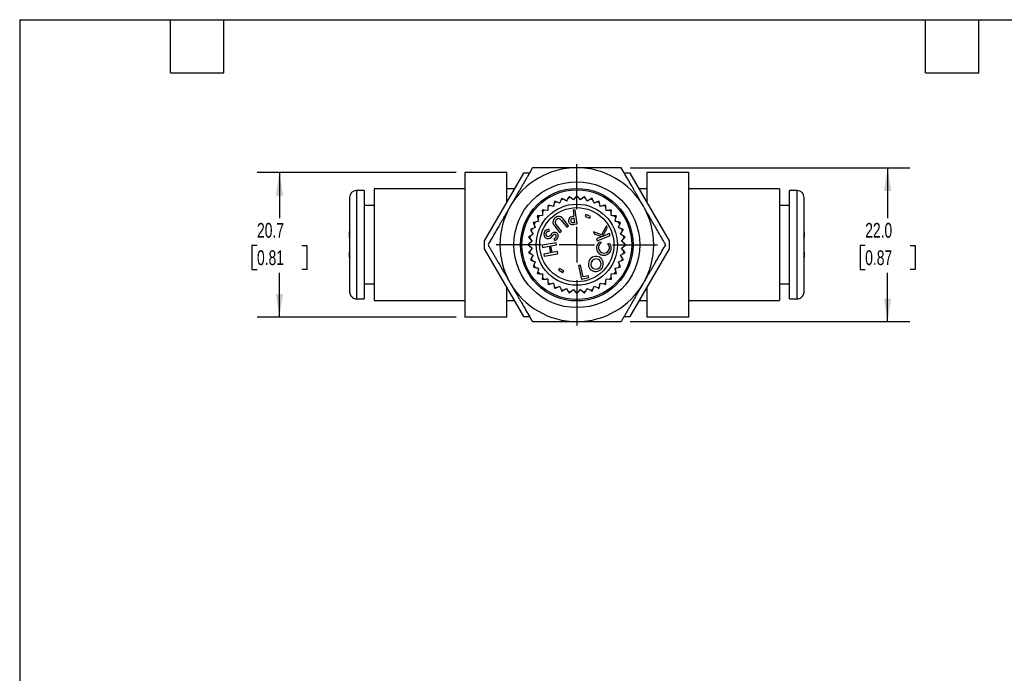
# Model space of a CAD drawing. Header units: millimetres. Extents: x 6 to 273, y 6 to 210.
# Tile 6 of 15: x 6 to 147, y 116 to 210. Entities that reach past the tile are written whole.
import ezdxf

# ---------------------------------------------------------------- set-up
doc = ezdxf.new("R2010")
doc.units = ezdxf.units.MM
doc.linetypes.add('SLD-Center', pattern=[19.05, 15.24, -1.27, 1.27, -1.27])
doc.linetypes.add('SLD-Solid', pattern=[0])
doc.layers.add('CENTER', color=40, linetype='SLD-Center')
doc.layers.add('DIMENSIONS', color=140, linetype='SLD-Solid', lineweight=25)
doc.layers.add('TEXT', color=140, linetype='SLD-Solid', lineweight=25)
doc.styles.add('SLDTEXTSTYLE0', font='TXT', dxfattribs={"width": 0.7})
doc.dimstyles.new('SLDDIMSTYLE0', dxfattribs={"dimtxt": 2.158008, "dimasz": 3.302, "dimexe": 0, "dimexo": 0.0625, "dimgap": 0.539502, "dimtad": 0, "dimtih": 1, "dimtoh": 1, "dimdec": 1, "dimrnd": 1e-09, "dimzin": 12, "dimdsep": 46, "dimtxsty": 'SLDTEXTSTYLE0', "dimsah": 1, "dimcen": 0.09, "dimadec": 0, "dimazin": 3, "dimtfac": 1, "dimtdec": 1, "dimtofl": 0, "dimtmove": 0, "dimatfit": 3, "dimfxl": 0, "dimfrac": 2, "dimtolj": 1, "dimtzin": 12, "dimarcsym": 0})
doc.dimstyles.new('SLDDIMSTYLE1', dxfattribs={"dimtxt": 2.158008, "dimasz": 3.302, "dimexe": 0, "dimexo": 0.0625, "dimgap": 0.539502, "dimtad": 0, "dimtih": 1, "dimtoh": 1, "dimdec": 1, "dimrnd": 1e-09, "dimzin": 4, "dimdsep": 46, "dimtxsty": 'SLDTEXTSTYLE0', "dimsah": 1, "dimcen": 0.09, "dimadec": 0, "dimazin": 1, "dimtfac": 1, "dimtdec": 1, "dimtofl": 0, "dimtmove": 0, "dimatfit": 3, "dimfxl": 0, "dimfrac": 2, "dimtolj": 1, "dimtzin": 12, "dimarcsym": 0})

# ---------------------------------------------------------------- blocks, each defined once
blk = doc.blocks.new('_D_7')
at = {"layer": 'DIMENSIONS'}
for p, q in [((68.76, 187.71), (40.33, 187.71)), ((43.5, 187.71), (43.5, 181.18)), ((40.29, 177.26), (39.57, 177.26)), ((39.57, 177.26), (39.57, 173.83)), ((46.71, 177.26), (47.43, 177.26)), ((47.43, 177.26), (47.43, 173.83)), ((39.57, 173.83), (40.29, 173.83)), ((43.5, 167.01), (43.5, 173.35)), ((47.43, 173.83), (46.71, 173.83)), ((68.76, 167.01), (40.33, 167.01))]:
    blk.add_line(p, q, dxfattribs=at)
for points in [[(43.5, 187.71), (42.99, 184.4), (44.01, 184.4)], [(43.5, 167.01), (44.01, 170.31), (42.99, 170.31)]]:
    blk.add_solid(points, dxfattribs=at)
at = {"layer": 'DIMENSIONS', "char_height": 2.117, "attachment_point": 1, "style": 'SLDTEXTSTYLE0'}
for s, insert in [('20.7', (40.29, 180.48)), ('0.81', (40.29, 176.56))]:
    blk.add_mtext(s, dxfattribs=dict(at, insert=insert))
blk = doc.blocks.new('_D_8')
at = {"layer": 'DIMENSIONS'}
for p, q in [((93.65, 188.36), (133.65, 188.36)), ((130.47, 188.36), (130.47, 181.18)), ((127.27, 177.26), (126.54, 177.26)), ((126.54, 177.26), (126.54, 173.83)), ((133.68, 177.26), (134.4, 177.26)), ((134.4, 177.26), (134.4, 173.83)), ((126.54, 173.83), (127.27, 173.83)), ((130.47, 166.36), (130.47, 173.35)), ((134.4, 173.83), (133.68, 173.83)), ((93.65, 166.36), (133.65, 166.36))]:
    blk.add_line(p, q, dxfattribs=at)
for points in [[(130.47, 188.36), (129.96, 185.05), (130.98, 185.05)], [(130.47, 166.36), (130.98, 169.66), (129.96, 169.66)]]:
    blk.add_solid(points, dxfattribs=at)
at = {"layer": 'DIMENSIONS', "char_height": 2.117, "attachment_point": 1, "style": 'SLDTEXTSTYLE0'}
for s, insert in [('22.0', (127.27, 180.48)), ('0.87', (127.27, 176.56))]:
    blk.add_mtext(s, dxfattribs=dict(at, insert=insert))
blk = doc.blocks.new('SW_CENTERMARKSYMBOL_3')
at = {"layer": 'CENTER', "color": 0}
for p, q in [((0, 5.08), (0, 11.54)), ((0, 0), (0, 2.54)), ((-5.08, 0), (-11.54, 0)), ((0, 0), (-2.54, 0)), ((0, 0), (0, -2.54)), ((0, 0), (2.54, 0)), ((5.08, 0), (11.54, 0)), ((0, -5.08), (0, -11.54))]:
    blk.add_line(p, q, dxfattribs=at)

msp = doc.modelspace()

# ---------------------------------------------------------------- linework, layer by layer
for p, q in [((70.03, 187.71), (70.03, 167.01)), ((76.03, 187.71), (70.03, 187.71)), ((78.38, 187.61), (72.8, 177.93)), ((76.03, 183.54), (76.03, 187.71)), ((79.25, 187.61), (78.38, 187.61)), ((93.68, 187.61), (92.82, 187.61)), ((99.27, 177.93), (93.68, 187.61)), ((96.03, 187.71), (96.03, 183.54)), ((102.03, 187.71), (96.03, 187.71)), ((102.03, 167.01), (102.03, 187.71)), ((55.63, 185.11), (54.53, 185.11)), ((54.53, 185.11), (54.53, 169.61)), ((55.63, 185.11), (55.63, 169.61)), ((70.03, 185.36), (57.03, 185.36)), ((57.03, 185.36), (57.03, 169.36)), ((77.08, 185.36), (76.03, 185.36)), ((96.03, 185.36), (94.98, 185.36)), ((115.03, 185.36), (102.03, 185.36)), ((115.03, 185.36), (115.03, 169.36)), ((117.53, 185.11), (116.43, 185.11)), ((116.43, 169.61), (116.43, 185.11)), ((117.53, 169.61), (117.53, 185.11)), ((53.53, 184.11), (53.53, 179.21)), ((82.79, 183.33), (82.67, 182.84)), ((83.57, 183.3), (83.1, 183.49)), ((83.77, 183.77), (83.57, 183.3)), ((84.53, 183.61), (84.1, 183.87)), ((84.8, 184.04), (84.53, 183.61)), ((85.53, 183.77), (85.14, 184.1)), ((85.86, 184.15), (85.53, 183.77)), ((86.54, 183.77), (86.21, 184.15)), ((86.93, 184.1), (86.54, 183.77)), ((87.53, 183.61), (87.27, 184.04)), ((87.97, 183.87), (87.53, 183.61)), ((88.49, 183.3), (88.3, 183.77)), ((88.97, 183.49), (88.49, 183.3)), ((89.39, 182.84), (89.27, 183.33)), ((118.53, 179.21), (118.53, 184.11)), ((57.03, 182.96), (55.63, 182.96)), ((81.1, 182.04), (81.14, 181.53)), ((81.86, 182.24), (81.35, 182.28)), ((81.9, 182.75), (81.86, 182.24)), ((82.67, 182.84), (82.18, 182.96)), ((85.8, 182.32), (85.5, 182.28)), ((85.5, 182.28), (85.62, 181.42)), ((86.09, 180.35), (85.8, 182.32)), ((87.31, 181.67), (87.21, 181.41)), ((87.98, 181.4), (87.31, 181.67)), ((89.89, 182.96), (89.39, 182.84)), ((90.21, 182.24), (90.17, 182.75)), ((90.72, 182.28), (90.21, 182.24)), ((90.92, 181.53), (90.96, 182.04)), ((116.43, 182.96), (115.03, 182.96)), ((79.9, 180.29), (80.09, 179.82)), ((80.55, 180.71), (80.05, 180.6)), ((80.43, 181.21), (80.55, 180.71)), ((81.14, 181.53), (80.64, 181.49)), ((83.85, 179.28), (83.08, 180.25)), ((83.82, 180.84), (84.59, 179.87)), ((84.85, 180.08), (84.08, 181.04)), ((85.75, 180.56), (85.66, 181.15)), ((85.66, 180.28), (86.09, 180.35)), ((87.21, 181.41), (87.88, 181.14)), ((87.88, 181.14), (87.98, 181.4)), ((91.43, 181.49), (90.92, 181.53)), ((91.52, 180.71), (91.63, 181.21)), ((92.01, 180.6), (91.52, 180.71)), ((91.97, 179.82), (92.17, 180.29)), ((53.53, 178.39), (53.53, 179.21)), ((79.78, 178.86), (79.35, 178.59)), ((79.51, 179.29), (79.78, 178.86)), ((80.09, 179.82), (79.62, 179.62)), ((82.07, 179.24), (82.07, 179.54)), ((82.42, 178.91), (82.24, 178.72)), ((82.82, 180.04), (83.59, 179.08)), ((83.59, 179.08), (83.85, 179.28)), ((84.59, 179.87), (84.85, 180.08)), ((88.41, 179.21), (88.54, 178.89)), ((89.58, 178.78), (88.41, 179.21)), ((88.54, 178.89), (89.64, 178.52)), ((90.25, 180.06), (89.58, 178.78)), ((89.72, 178.55), (90.39, 179.71)), ((90.7, 178.96), (89.72, 178.55)), ((90.39, 179.71), (90.25, 180.06)), ((90.82, 178.67), (90.7, 178.96)), ((92.45, 179.62), (91.97, 179.82)), ((92.29, 178.86), (92.55, 179.29)), ((92.72, 178.59), (92.29, 178.86)), ((118.53, 179.21), (118.53, 178.39)), ((53.53, 178.39), (53.53, 176.32)), ((79.62, 177.86), (79.24, 177.53)), ((79.29, 178.25), (79.62, 177.86)), ((83.05, 177.63), (81.08, 177.29)), ((82.39, 178.46), (82.59, 178.67)), ((82.78, 178.24), (82.81, 177.96)), ((83.1, 177.32), (83.05, 177.63)), ((89.64, 178.52), (88.83, 178.19)), ((88.83, 178.19), (88.95, 177.91)), ((88.95, 177.91), (90.82, 178.67)), ((89.54, 177.67), (89.21, 177.73)), ((89.52, 177.66), (89.54, 177.67)), ((90.82, 177.45), (90.48, 177.51)), ((92.44, 177.86), (92.77, 178.25)), ((92.83, 177.53), (92.44, 177.86)), ((118.53, 176.32), (118.53, 178.39)), ((53.53, 175.51), (53.53, 176.32)), ((72.8, 176.78), (78.38, 167.11)), ((79.24, 177.18), (79.62, 176.85)), ((79.62, 176.85), (79.29, 176.46)), ((79.35, 176.12), (79.78, 175.85)), ((81.08, 177.29), (81.13, 176.98)), ((81.13, 176.98), (82.08, 177.15)), ((82.24, 176.2), (81.29, 176.03)), ((81.29, 176.03), (81.35, 175.72)), ((81.35, 175.72), (83.32, 176.07)), ((82.08, 177.15), (82.24, 176.2)), ((82.33, 177.19), (83.1, 177.32)), ((82.5, 176.24), (82.33, 177.19)), ((83.27, 176.38), (82.5, 176.24)), ((83.32, 176.07), (83.27, 176.38)), ((92.29, 175.85), (92.72, 176.12)), ((92.44, 176.85), (92.83, 177.18)), ((92.77, 176.46), (92.44, 176.85)), ((93.68, 167.11), (99.27, 176.78)), ((118.53, 176.32), (118.53, 175.51)), ((53.53, 175.51), (53.53, 170.65)), ((79.78, 175.85), (79.51, 175.42)), ((79.62, 175.09), (80.09, 174.9)), ((80.09, 174.9), (79.9, 174.42)), ((91.97, 174.9), (92.45, 175.09)), ((92.17, 174.42), (91.97, 174.9)), ((92.55, 175.42), (92.29, 175.85)), ((118.53, 170.65), (118.53, 175.51)), ((80.05, 174.12), (80.55, 174)), ((80.55, 174), (80.43, 173.5)), ((80.64, 173.22), (81.14, 173.18)), ((83.53, 173.98), (83.39, 173.75)), ((83.39, 173.75), (84.01, 173.37)), ((84.15, 173.6), (83.53, 173.98)), ((84.01, 173.37), (84.15, 173.6)), ((86.57, 174.44), (86.27, 174.38)), ((86.27, 174.38), (86.7, 172.43)), ((86.95, 172.75), (86.57, 174.44)), ((90.92, 173.18), (91.43, 173.22)), ((91.52, 174), (92.01, 174.12)), ((91.63, 173.5), (91.52, 174)), ((81.14, 173.18), (81.1, 172.67)), ((81.35, 172.43), (81.86, 172.47)), ((81.86, 172.47), (81.9, 171.96)), ((82.18, 171.75), (82.67, 171.87)), ((82.67, 171.87), (82.79, 171.38)), ((86.7, 172.43), (87.73, 172.66)), ((87.67, 172.91), (86.95, 172.75)), ((87.73, 172.66), (87.67, 172.91)), ((89.27, 171.38), (89.39, 171.87)), ((89.39, 171.87), (89.89, 171.75)), ((90.17, 171.96), (90.21, 172.47)), ((90.21, 172.47), (90.72, 172.43)), ((90.96, 172.67), (90.92, 173.18)), ((55.63, 171.76), (57.03, 171.76)), ((76.03, 167.01), (76.03, 171.18)), ((83.1, 171.22), (83.57, 171.42)), ((83.57, 171.42), (83.77, 170.94)), ((84.1, 170.84), (84.53, 171.1)), ((84.53, 171.1), (84.8, 170.67)), ((85.14, 170.61), (85.53, 170.95)), ((85.53, 170.95), (85.86, 170.56)), ((86.21, 170.56), (86.54, 170.95)), ((86.54, 170.95), (86.93, 170.61)), ((87.27, 170.67), (87.53, 171.1)), ((87.53, 171.1), (87.97, 170.84)), ((88.3, 170.94), (88.49, 171.42)), ((88.49, 171.42), (88.97, 171.22)), ((96.03, 171.18), (96.03, 167.01)), ((115.03, 171.76), (116.43, 171.76)), ((53.93, 169.81), (53.93, 169.84)), ((54.53, 169.61), (55.63, 169.61)), ((57.03, 169.36), (70.03, 169.36)), ((76.03, 169.36), (77.08, 169.36)), ((94.98, 169.36), (96.03, 169.36)), ((102.03, 169.36), (115.03, 169.36)), ((116.43, 169.61), (117.53, 169.61)), ((118.13, 169.84), (118.13, 169.81)), ((76.03, 167.01), (70.03, 167.01)), ((78.38, 167.11), (79.25, 167.11)), ((92.82, 167.11), (93.68, 167.11)), ((102.03, 167.01), (96.03, 167.01))]:
    msp.add_line(p, q)
for radius in [9, 8.05, 7.85, 5.8, 5.31]:
    msp.add_circle((86.03, 177.36), radius)
for centre, radius, start, end in [((86.03, 177.36), 11, 90, 150), ((86.03, 177.36), 11, 30, 90), ((54.53, 184.11), 1, 90, 180), ((117.53, 184.11), 1, 0, 90), ((86.03, 177.36), 6.8, 115.5448, 118.4552), ((86.03, 177.36), 6.8, 106.5448, 109.4552), ((86.03, 177.36), 6.8, 97.5448, 100.4552), ((86.03, 177.36), 6.8, 88.5448, 91.4552), ((86.03, 177.36), 6.8, 79.5448, 82.4552), ((86.03, 177.36), 6.8, 70.5448, 73.4552), ((86.03, 177.36), 6.8, 61.5448, 64.4552), ((86.03, 177.36), 11, 150, 210), ((86.03, 177.36), 6.8, 133.5448, 136.4552), ((86.03, 177.36), 6.8, 124.5448, 127.4552), ((86.03, 177.36), 6.8, 52.5448, 55.4552), ((86.03, 177.36), 6.8, 43.5448, 46.4552), ((86.03, 177.36), 11, 330, 30), ((86.03, 177.36), 6.8, 151.5448, 154.4552), ((86.03, 177.36), 6.8, 142.5448, 145.4552), ((83.33, 180.57), 0.726, 143.0352, 226.1363), ((83.66, 180.29), 1.16, 106.8205, 141.9259), ((83.41, 180.6), 0.484, 159.9784, 227.0548), ((83.52, 180.46), 0.641, 98.5868, 151.1989), ((83.44, 180.65), 0.754, 31.2843, 98.5908), ((83.44, 181), 0.1, 80.5028, 99.4972), ((83.35, 180.54), 0.563, 32.1786, 79.094), ((85.44, 180.81), 0.588, 137.59, 239.0795), ((85.6, 180.44), 0.973, 88.9925, 127.989), ((85.44, 181.16), 0.907, 250.4009, 283.6316), ((85.38, 180.85), 0.231, 106.9058, 187.2077), ((85.43, 180.81), 0.28, 177.7024, 272.2976), ((85.83, 179.55), 1.61, 96.1731, 108.7434), ((85.45, 182.17), 1.63, 269.7886, 280.4292), ((86.03, 177.36), 6.8, 34.5448, 37.4552), ((86.03, 177.36), 6.8, 25.5448, 28.4552), ((86.03, 177.36), 6.8, 160.5448, 163.4552), ((82, 178.88), 0.675, 98.7413, 185.7682), ((81.98, 178.88), 0.374, 74.6765, 196.1926), ((81.96, 178.73), 0.825, 81.8487, 94.3117), ((82.86, 178.57), 0.554, 46.8798, 141.9606), ((82.77, 178.59), 0.606, 324.9061, 39.7622), ((86.03, 177.36), 6.8, 16.5448, 19.4552), ((86.03, 177.36), 13.25, 177.5271, 182.4729), ((86.03, 177.36), 6.8, 178.5448, 181.4552), ((86.03, 177.36), 6.8, 169.5448, 172.4552), ((81.92, 178.83), 0.591, 182.0041, 234.0889), ((81.93, 178.83), 0.59, 233.0214, 321.2459), ((81.92, 178.86), 0.315, 195.3943, 299.3305), ((81.78, 179.12), 0.613, 299.1504, 318.8518), ((83, 178.33), 0.531, 115.3425, 139.9184), ((82.86, 178.59), 0.238, 9.8993, 111.841), ((82.72, 178.61), 0.372, 278.2467, 3.3668), ((82.79, 178.52), 0.555, 272.319, 329.7559), ((89.9, 176.92), 1.06, 130.2603, 30.1678), ((89.91, 176.96), 0.795, 118.8396, 43.5156), ((86.03, 177.36), 6.8, 7.5448, 10.4552), ((86.03, 177.36), 6.8, 358.5448, 1.4552), ((86.03, 177.36), 13.25, 357.5271, 2.4729), ((86.03, 177.36), 6.8, 187.5448, 190.4552), ((86.03, 177.36), 6.8, 349.5448, 352.4552), ((86.03, 177.36), 6.8, 196.5448, 199.4552), ((88.77, 174.59), 1.09, 51.0646, 228.6786), ((88.79, 174.57), 0.77, 52.3124, 225.442), ((88.73, 174.62), 1.09, 231.0646, 48.6786), ((88.72, 174.63), 0.77, 232.3124, 45.442), ((86.03, 177.36), 6.8, 340.5448, 343.4552), ((86.03, 177.36), 6.8, 205.5448, 208.4552), ((86.03, 177.36), 6.8, 214.5448, 217.4552), ((86.03, 177.36), 6.8, 322.5448, 325.4552), ((86.03, 177.36), 6.8, 331.5448, 334.4552), ((86.03, 177.36), 11, 210, 270), ((86.03, 177.36), 6.8, 223.5448, 226.4552), ((86.03, 177.36), 6.8, 232.5448, 235.4552), ((86.03, 177.36), 11, 270, 330), ((86.03, 177.36), 6.8, 304.5448, 307.4552), ((86.03, 177.36), 6.8, 313.5448, 316.4552), ((86.03, 177.36), 6.8, 241.5448, 244.4552), ((86.03, 177.36), 6.8, 250.5448, 253.4552), ((86.03, 177.36), 6.8, 259.5448, 262.4552), ((86.03, 177.36), 6.8, 268.5448, 271.4552), ((86.03, 177.36), 6.8, 277.5448, 280.4552), ((86.03, 177.36), 6.8, 286.5448, 289.4552), ((86.03, 177.36), 6.8, 295.5448, 298.4552), ((54.53, 170.61), 1, 233.1301, 270), ((117.53, 170.61), 1, 270, 306.8699)]:
    msp.add_arc(centre, radius, start, end)
for points, knots in [([(79.68, 188.36), (79.59, 188.2), (79.42, 187.89), (79.15, 187.43), (78.89, 186.98), (78.63, 186.53), (78.37, 186.08), (78.06, 185.55), (77.71, 184.94), (77.31, 184.24), (76.91, 183.55), (76.64, 183.09), (76.51, 182.86)], [0, 0, 0, 0, 0.086462, 0.171419, 0.255059, 0.337593, 0.419248, 0.500271, 0.627436, 0.752178, 0.87588, 1, 1, 1, 1]), ([(86.03, 188.36), (85.88, 188.36), (85.57, 188.36), (85.12, 188.36), (84.66, 188.36), (84.2, 188.36), (83.74, 188.36), (83.28, 188.36), (82.63, 188.36), (81.78, 188.36), (80.73, 188.36), (80.04, 188.36), (79.68, 188.36)], [0, 0, 0, 0, 0.071239, 0.142132, 0.21296, 0.283998, 0.355513, 0.427765, 0.501001, 0.663246, 0.828999, 1, 1, 1, 1]), ([(92.38, 188.36), (92.21, 188.36), (91.85, 188.36), (91.32, 188.36), (90.8, 188.36), (90.28, 188.36), (89.76, 188.36), (89.15, 188.36), (88.44, 188.36), (87.64, 188.35), (86.83, 188.36), (86.3, 188.36), (86.03, 188.36)], [0, 0, 0, 0, 0.086271, 0.171036, 0.254485, 0.336824, 0.41828, 0.4991, 0.62655, 0.751576, 0.875571, 1, 1, 1, 1]), ([(95.56, 182.86), (95.48, 182.99), (95.33, 183.25), (95.1, 183.65), (94.88, 184.04), (94.65, 184.44), (94.42, 184.83), (94.19, 185.23), (93.86, 185.8), (93.44, 186.53), (92.91, 187.44), (92.56, 188.05), (92.38, 188.36)], [0, 0, 0, 0, 0.07099, 0.141654, 0.21227, 0.283111, 0.354444, 0.426524, 0.4996, 0.66237, 0.828587, 1, 1, 1, 1]), ([(82.82, 183.45), (82.81, 183.42), (82.8, 183.35), (82.78, 183.26), (82.76, 183.19), (82.73, 183.09), (82.7, 182.96), (82.68, 182.88), (82.67, 182.84)], [0, 0, 0, 0, 0.156323, 0.29169, 0.406375, 0.500602, 0.766331, 1, 1, 1, 1]), ([(83.82, 183.88), (83.8, 183.85), (83.78, 183.78), (83.74, 183.7), (83.71, 183.63), (83.67, 183.53), (83.62, 183.42), (83.59, 183.33), (83.57, 183.3)], [0, 0, 0, 0, 0.156323, 0.291689, 0.406375, 0.500602, 0.766331, 1, 1, 1, 1]), ([(84.86, 184.15), (84.84, 184.12), (84.81, 184.06), (84.76, 183.98), (84.72, 183.91), (84.67, 183.82), (84.6, 183.72), (84.55, 183.64), (84.53, 183.61)], [0, 0, 0, 0, 0.156323, 0.291689, 0.406375, 0.500602, 0.766331, 1, 1, 1, 1]), ([(85.94, 184.25), (85.92, 184.22), (85.87, 184.17), (85.81, 184.1), (85.76, 184.04), (85.69, 183.96), (85.61, 183.86), (85.56, 183.8), (85.53, 183.77)], [0, 0, 0, 0, 0.156323, 0.291689, 0.406375, 0.500602, 0.766332, 1, 1, 1, 1]), ([(87.02, 184.18), (86.99, 184.15), (86.94, 184.11), (86.87, 184.05), (86.81, 184), (86.73, 183.93), (86.64, 183.85), (86.57, 183.79), (86.54, 183.77)], [0, 0, 0, 0, 0.156323, 0.291689, 0.406375, 0.500602, 0.766332, 1, 1, 1, 1]), ([(88.07, 183.94), (88.04, 183.92), (87.98, 183.88), (87.9, 183.83), (87.84, 183.79), (87.75, 183.74), (87.65, 183.68), (87.57, 183.63), (87.53, 183.61)], [0, 0, 0, 0, 0.156323, 0.291689, 0.406375, 0.500602, 0.766331, 1, 1, 1, 1]), ([(89.08, 183.54), (89.04, 183.52), (88.98, 183.5), (88.9, 183.46), (88.82, 183.43), (88.73, 183.39), (88.61, 183.35), (88.53, 183.31), (88.49, 183.3)], [0, 0, 0, 0, 0.156323, 0.291689, 0.406375, 0.500602, 0.766331, 1, 1, 1, 1]), ([(76.51, 182.86), (76.43, 182.72), (76.28, 182.46), (76.05, 182.06), (75.82, 181.67), (75.6, 181.28), (75.37, 180.88), (75.13, 180.48), (74.81, 179.91), (74.38, 179.18), (73.86, 178.27), (73.51, 177.66), (73.33, 177.36)], [0, 0, 0, 0, 0.07099, 0.141654, 0.21227, 0.283111, 0.354444, 0.426524, 0.4996, 0.66237, 0.828587, 1, 1, 1, 1]), ([(81.09, 182.16), (81.1, 182.13), (81.1, 182.06), (81.11, 181.96), (81.12, 181.89), (81.12, 181.78), (81.13, 181.66), (81.14, 181.57), (81.14, 181.53)], [0, 0, 0, 0, 0.156323, 0.29169, 0.406375, 0.500602, 0.766331, 1, 1, 1, 1]), ([(81.91, 182.88), (81.9, 182.84), (81.9, 182.77), (81.89, 182.68), (81.89, 182.6), (81.88, 182.5), (81.87, 182.38), (81.86, 182.29), (81.86, 182.24)], [0, 0, 0, 0, 0.156323, 0.29169, 0.406375, 0.500602, 0.766331, 1, 1, 1, 1]), ([(90.01, 182.99), (89.97, 182.98), (89.91, 182.96), (89.82, 182.94), (89.74, 182.92), (89.64, 182.9), (89.52, 182.87), (89.43, 182.85), (89.39, 182.84)], [0, 0, 0, 0, 0.156323, 0.29169, 0.406375, 0.500602, 0.766331, 1, 1, 1, 1]), ([(90.84, 182.29), (90.8, 182.29), (90.73, 182.29), (90.64, 182.28), (90.57, 182.27), (90.46, 182.26), (90.34, 182.25), (90.25, 182.25), (90.21, 182.24)], [0, 0, 0, 0, 0.156323, 0.29169, 0.406375, 0.500602, 0.766331, 1, 1, 1, 1]), ([(98.74, 177.36), (98.65, 177.51), (98.47, 177.82), (98.2, 178.28), (97.94, 178.73), (97.68, 179.18), (97.42, 179.63), (97.12, 180.16), (96.76, 180.78), (96.36, 181.47), (95.96, 182.16), (95.69, 182.62), (95.56, 182.86)], [0, 0, 0, 0, 0.086462, 0.171419, 0.255059, 0.337593, 0.419248, 0.500271, 0.627436, 0.752178, 0.87588, 1, 1, 1, 1]), ([(79.85, 180.4), (79.87, 180.37), (79.89, 180.3), (79.93, 180.22), (79.96, 180.15), (80, 180.05), (80.04, 179.94), (80.08, 179.85), (80.09, 179.82)], [0, 0, 0, 0, 0.156323, 0.291689, 0.406375, 0.500602, 0.766331, 1, 1, 1, 1]), ([(80.4, 181.33), (80.41, 181.29), (80.43, 181.23), (80.45, 181.14), (80.47, 181.06), (80.49, 180.96), (80.52, 180.84), (80.54, 180.76), (80.55, 180.71)], [0, 0, 0, 0, 0.156323, 0.29169, 0.406375, 0.500602, 0.766331, 1, 1, 1, 1]), ([(91.55, 181.48), (91.52, 181.48), (91.45, 181.49), (91.36, 181.5), (91.28, 181.5), (91.18, 181.51), (91.05, 181.52), (90.96, 181.53), (90.92, 181.53)], [0, 0, 0, 0, 0.156323, 0.29169, 0.406375, 0.500602, 0.766331, 1, 1, 1, 1]), ([(92.13, 180.57), (92.1, 180.58), (92.03, 180.59), (91.94, 180.61), (91.86, 180.63), (91.76, 180.66), (91.64, 180.68), (91.56, 180.71), (91.52, 180.71)], [0, 0, 0, 0, 0.156323, 0.29169, 0.406375, 0.500602, 0.766331, 1, 1, 1, 1]), ([(53.55, 179.21), (53.54, 179.12), (53.54, 178.94), (53.53, 178.66), (53.53, 178.48), (53.53, 178.39)], [0, 0, 0, 0, 0.3313098, 0.6643518, 1, 1, 1, 1]), ([(79.45, 179.4), (79.47, 179.37), (79.51, 179.31), (79.55, 179.23), (79.59, 179.16), (79.65, 179.07), (79.71, 178.97), (79.76, 178.89), (79.78, 178.86)], [0, 0, 0, 0, 0.1563232, 0.2916894, 0.4063746, 0.500602, 0.7663312, 1, 1, 1, 1]), ([(92.56, 179.57), (92.52, 179.59), (92.46, 179.61), (92.37, 179.65), (92.3, 179.68), (92.21, 179.72), (92.09, 179.77), (92.01, 179.8), (91.97, 179.82)], [0, 0, 0, 0, 0.156323, 0.291689, 0.406375, 0.500602, 0.766331, 1, 1, 1, 1]), ([(92.83, 178.53), (92.79, 178.54), (92.73, 178.58), (92.66, 178.63), (92.59, 178.67), (92.5, 178.72), (92.4, 178.79), (92.32, 178.83), (92.29, 178.86)], [0, 0, 0, 0, 0.156323, 0.291689, 0.406375, 0.500602, 0.766331, 1, 1, 1, 1]), ([(118.53, 178.39), (118.53, 178.53), (118.53, 178.8), (118.52, 179.07), (118.52, 179.21)], [0, 0, 0, 0, 0.5024433, 1, 1, 1, 1]), ([(79.21, 178.34), (79.24, 178.31), (79.28, 178.26), (79.34, 178.19), (79.39, 178.13), (79.46, 178.05), (79.54, 177.96), (79.6, 177.89), (79.62, 177.86)], [0, 0, 0, 0, 0.156323, 0.291689, 0.406375, 0.500602, 0.766332, 1, 1, 1, 1]), ([(92.92, 177.45), (92.9, 177.47), (92.84, 177.52), (92.77, 177.58), (92.71, 177.63), (92.64, 177.7), (92.54, 177.78), (92.47, 177.83), (92.44, 177.86)], [0, 0, 0, 0, 0.156323, 0.2916892, 0.4063745, 0.5006023, 0.7663315, 1, 1, 1, 1]), ([(53.53, 176.32), (53.53, 176.18), (53.53, 175.91), (53.54, 175.64), (53.55, 175.51)], [0, 0, 0, 0, 0.5024433, 1, 1, 1, 1]), ([(73.33, 177.36), (73.42, 177.2), (73.6, 176.89), (73.86, 176.43), (74.13, 175.98), (74.39, 175.53), (74.64, 175.08), (74.95, 174.55), (75.31, 173.94), (75.71, 173.24), (76.11, 172.55), (76.37, 172.09), (76.51, 171.86)], [0, 0, 0, 0, 0.086462, 0.171419, 0.255059, 0.337593, 0.419248, 0.500271, 0.627436, 0.752178, 0.87588, 1, 1, 1, 1]), ([(79.14, 177.26), (79.17, 177.24), (79.22, 177.19), (79.29, 177.13), (79.35, 177.08), (79.43, 177.02), (79.52, 176.94), (79.59, 176.88), (79.62, 176.85)], [0, 0, 0, 0, 0.156323, 0.291689, 0.406375, 0.500602, 0.766332, 1, 1, 1, 1]), ([(79.24, 176.19), (79.27, 176.17), (79.33, 176.13), (79.41, 176.08), (79.48, 176.04), (79.56, 175.99), (79.67, 175.92), (79.75, 175.88), (79.78, 175.85)], [0, 0, 0, 0, 0.156323, 0.291689, 0.406375, 0.500602, 0.766331, 1, 1, 1, 1]), ([(92.85, 176.37), (92.83, 176.4), (92.79, 176.45), (92.72, 176.52), (92.68, 176.58), (92.61, 176.66), (92.53, 176.75), (92.47, 176.82), (92.44, 176.85)], [0, 0, 0, 0, 0.156323, 0.2916892, 0.4063745, 0.5006023, 0.7663315, 1, 1, 1, 1]), ([(95.56, 171.86), (95.64, 171.99), (95.79, 172.25), (96.02, 172.65), (96.24, 173.04), (96.47, 173.44), (96.7, 173.83), (96.93, 174.23), (97.26, 174.8), (97.68, 175.53), (98.21, 176.44), (98.56, 177.05), (98.74, 177.36)], [0, 0, 0, 0, 0.07099, 0.141654, 0.21227, 0.283111, 0.354444, 0.426524, 0.4996, 0.66237, 0.828587, 1, 1, 1, 1]), ([(118.52, 175.51), (118.52, 175.6), (118.53, 175.78), (118.53, 176.05), (118.53, 176.23), (118.53, 176.32)], [0, 0, 0, 0, 0.33131, 0.664352, 1, 1, 1, 1]), ([(79.51, 175.14), (79.54, 175.12), (79.61, 175.1), (79.69, 175.06), (79.76, 175.03), (79.86, 174.99), (79.97, 174.95), (80.05, 174.91), (80.09, 174.9)], [0, 0, 0, 0, 0.156323, 0.291689, 0.406375, 0.500602, 0.766331, 1, 1, 1, 1]), ([(92.22, 174.31), (92.2, 174.34), (92.18, 174.41), (92.14, 174.49), (92.11, 174.57), (92.07, 174.66), (92.02, 174.77), (91.99, 174.86), (91.97, 174.9)], [0, 0, 0, 0, 0.156323, 0.291689, 0.406375, 0.500602, 0.766331, 1, 1, 1, 1]), ([(92.62, 175.31), (92.6, 175.35), (92.56, 175.41), (92.51, 175.48), (92.47, 175.55), (92.42, 175.64), (92.35, 175.74), (92.31, 175.82), (92.29, 175.85)], [0, 0, 0, 0, 0.156323, 0.291689, 0.406375, 0.500602, 0.766331, 1, 1, 1, 1]), ([(79.94, 174.14), (79.97, 174.14), (80.04, 174.12), (80.13, 174.1), (80.2, 174.08), (80.3, 174.06), (80.42, 174.03), (80.51, 174.01), (80.55, 174)], [0, 0, 0, 0, 0.156323, 0.29169, 0.406375, 0.500602, 0.766331, 1, 1, 1, 1]), ([(80.51, 173.23), (80.55, 173.23), (80.62, 173.22), (80.71, 173.21), (80.79, 173.21), (80.89, 173.2), (81.01, 173.19), (81.1, 173.18), (81.14, 173.18)], [0, 0, 0, 0, 0.156323, 0.29169, 0.406375, 0.500602, 0.766331, 1, 1, 1, 1]), ([(91.66, 173.38), (91.65, 173.42), (91.64, 173.48), (91.62, 173.57), (91.6, 173.65), (91.58, 173.75), (91.55, 173.87), (91.53, 173.96), (91.52, 174)], [0, 0, 0, 0, 0.156323, 0.29169, 0.406375, 0.500602, 0.766331, 1, 1, 1, 1]), ([(76.51, 171.86), (76.58, 171.72), (76.74, 171.46), (76.96, 171.07), (77.19, 170.67), (77.42, 170.28), (77.65, 169.88), (77.88, 169.48), (78.21, 168.91), (78.63, 168.18), (79.16, 167.27), (79.51, 166.66), (79.68, 166.36)], [0, 0, 0, 0, 0.07099, 0.141654, 0.21227, 0.283111, 0.354444, 0.426524, 0.4996, 0.66237, 0.828587, 1, 1, 1, 1]), ([(81.23, 172.42), (81.26, 172.42), (81.33, 172.43), (81.42, 172.43), (81.5, 172.44), (81.6, 172.45), (81.73, 172.46), (81.82, 172.46), (81.86, 172.47)], [0, 0, 0, 0, 0.156323, 0.29169, 0.406375, 0.500602, 0.766331, 1, 1, 1, 1]), ([(82.06, 171.73), (82.09, 171.73), (82.16, 171.75), (82.25, 171.77), (82.33, 171.79), (82.43, 171.81), (82.55, 171.84), (82.63, 171.86), (82.67, 171.87)], [0, 0, 0, 0, 0.156323, 0.29169, 0.406375, 0.500602, 0.766331, 1, 1, 1, 1]), ([(89.24, 171.26), (89.25, 171.29), (89.27, 171.36), (89.29, 171.45), (89.31, 171.53), (89.33, 171.63), (89.36, 171.75), (89.38, 171.83), (89.39, 171.87)], [0, 0, 0, 0, 0.156323, 0.29169, 0.406375, 0.500602, 0.766331, 1, 1, 1, 1]), ([(90.16, 171.84), (90.16, 171.87), (90.17, 171.94), (90.17, 172.03), (90.18, 172.11), (90.19, 172.21), (90.2, 172.34), (90.21, 172.43), (90.21, 172.47)], [0, 0, 0, 0, 0.156323, 0.29169, 0.406375, 0.500602, 0.766331, 1, 1, 1, 1]), ([(90.97, 172.55), (90.97, 172.59), (90.96, 172.65), (90.96, 172.75), (90.95, 172.82), (90.94, 172.93), (90.93, 173.05), (90.93, 173.14), (90.92, 173.18)], [0, 0, 0, 0, 0.156323, 0.29169, 0.406375, 0.500602, 0.766331, 1, 1, 1, 1]), ([(92.38, 166.36), (92.47, 166.51), (92.65, 166.82), (92.92, 167.28), (93.18, 167.73), (93.44, 168.18), (93.7, 168.63), (94.01, 169.16), (94.36, 169.78), (94.76, 170.47), (95.16, 171.16), (95.43, 171.62), (95.56, 171.86)], [0, 0, 0, 0, 0.086462, 0.171419, 0.255059, 0.337593, 0.419248, 0.500271, 0.627436, 0.752178, 0.87588, 1, 1, 1, 1]), ([(53.53, 170.65), (53.53, 170.61), (53.54, 170.54), (53.55, 170.44), (53.58, 170.35), (53.61, 170.26), (53.65, 170.17), (53.7, 170.09), (53.75, 170.02), (53.81, 169.95), (53.87, 169.89), (53.91, 169.86), (53.93, 169.84)], [0, 0, 0, 0, 0.111015, 0.219584, 0.325707, 0.429381, 0.530605, 0.62938, 0.725705, 0.819582, 0.911013, 1, 1, 1, 1]), ([(82.99, 171.17), (83.02, 171.19), (83.09, 171.21), (83.17, 171.25), (83.24, 171.28), (83.34, 171.32), (83.45, 171.37), (83.53, 171.4), (83.57, 171.42)], [0, 0, 0, 0, 0.156323, 0.291689, 0.406375, 0.500602, 0.766331, 1, 1, 1, 1]), ([(83.99, 170.77), (84.02, 170.79), (84.08, 170.83), (84.16, 170.88), (84.23, 170.92), (84.32, 170.97), (84.42, 171.04), (84.5, 171.08), (84.53, 171.1)], [0, 0, 0, 0, 0.1563232, 0.2916894, 0.4063746, 0.500602, 0.7663312, 1, 1, 1, 1]), ([(85.05, 170.53), (85.08, 170.56), (85.13, 170.6), (85.2, 170.66), (85.26, 170.71), (85.34, 170.78), (85.43, 170.86), (85.5, 170.92), (85.53, 170.95)], [0, 0, 0, 0, 0.156323, 0.291689, 0.406375, 0.500602, 0.766332, 1, 1, 1, 1]), ([(86.13, 170.46), (86.15, 170.49), (86.2, 170.55), (86.26, 170.62), (86.31, 170.67), (86.37, 170.75), (86.45, 170.85), (86.51, 170.91), (86.54, 170.95)], [0, 0, 0, 0, 0.156323, 0.291689, 0.406375, 0.500602, 0.766332, 1, 1, 1, 1]), ([(87.2, 170.56), (87.22, 170.6), (87.26, 170.65), (87.31, 170.73), (87.35, 170.8), (87.4, 170.89), (87.47, 170.99), (87.51, 171.07), (87.53, 171.1)], [0, 0, 0, 0, 0.156323, 0.291689, 0.406375, 0.500602, 0.766331, 1, 1, 1, 1]), ([(88.25, 170.83), (88.27, 170.86), (88.29, 170.93), (88.33, 171.01), (88.36, 171.09), (88.4, 171.18), (88.44, 171.29), (88.48, 171.38), (88.49, 171.42)], [0, 0, 0, 0, 0.1563233, 0.2916895, 0.4063746, 0.5006018, 0.766331, 1, 1, 1, 1]), ([(118.13, 169.84), (118.16, 169.86), (118.21, 169.9), (118.27, 169.97), (118.34, 170.04), (118.39, 170.13), (118.44, 170.22), (118.48, 170.32), (118.51, 170.42), (118.53, 170.53), (118.53, 170.61), (118.53, 170.65)], [0, 0, 0, 0, 0.099027, 0.201071, 0.306135, 0.414222, 0.525333, 0.639468, 0.756625, 0.876803, 1, 1, 1, 1]), ([(79.68, 166.36), (79.86, 166.36), (80.21, 166.36), (80.74, 166.36), (81.27, 166.36), (81.79, 166.36), (82.3, 166.36), (82.92, 166.35), (83.63, 166.36), (84.43, 166.36), (85.23, 166.36), (85.77, 166.36), (86.03, 166.36)], [0, 0, 0, 0, 0.086271, 0.171036, 0.254485, 0.336824, 0.41828, 0.4991, 0.62655, 0.751576, 0.875571, 1, 1, 1, 1]), ([(86.03, 166.36), (86.19, 166.36), (86.49, 166.36), (86.95, 166.36), (87.41, 166.36), (87.86, 166.36), (88.32, 166.36), (88.78, 166.36), (89.44, 166.35), (90.29, 166.36), (91.33, 166.36), (92.03, 166.36), (92.38, 166.36)], [0, 0, 0, 0, 0.071239, 0.142132, 0.21296, 0.283998, 0.355513, 0.427765, 0.501001, 0.663246, 0.828999, 1, 1, 1, 1])]:
    msp.add_open_spline(points, degree=3, knots=knots)
for points in [[(82.86, 183.59), (82.83, 183.51), (82.81, 183.42), (82.79, 183.33)], [(83.1, 183.49), (83.02, 183.53), (82.94, 183.56), (82.86, 183.59)], [(83.87, 184.01), (83.84, 183.93), (83.8, 183.85), (83.77, 183.77)], [(84.1, 183.87), (84.02, 183.92), (83.95, 183.97), (83.87, 184.01)], [(84.94, 184.27), (84.89, 184.19), (84.85, 184.12), (84.8, 184.04)], [(85.14, 184.1), (85.07, 184.15), (85.01, 184.21), (84.94, 184.27)], [(86.03, 184.36), (85.98, 184.29), (85.92, 184.22), (85.86, 184.15)], [(86.21, 184.15), (86.15, 184.22), (86.09, 184.29), (86.03, 184.36)], [(87.13, 184.27), (87.06, 184.21), (86.99, 184.15), (86.93, 184.1)], [(87.27, 184.04), (87.22, 184.12), (87.17, 184.19), (87.13, 184.27)], [(88.2, 184.01), (88.12, 183.97), (88.05, 183.92), (87.97, 183.87)], [(88.3, 183.77), (88.26, 183.85), (88.23, 183.93), (88.2, 184.01)], [(89.21, 183.59), (89.13, 183.56), (89.05, 183.53), (88.97, 183.49)], [(89.27, 183.33), (89.25, 183.42), (89.23, 183.51), (89.21, 183.59)], [(81.08, 182.31), (81.09, 182.22), (81.1, 182.13), (81.1, 182.04)], [(81.35, 182.28), (81.26, 182.29), (81.17, 182.3), (81.08, 182.31)], [(81.92, 183.02), (81.91, 182.93), (81.91, 182.84), (81.9, 182.75)], [(82.18, 182.96), (82.09, 182.98), (82, 183), (81.92, 183.02)], [(90.15, 183.02), (90.06, 183), (89.98, 182.98), (89.89, 182.96)], [(90.17, 182.75), (90.16, 182.84), (90.15, 182.93), (90.15, 183.02)], [(90.98, 182.31), (90.9, 182.3), (90.81, 182.29), (90.72, 182.28)], [(90.96, 182.04), (90.97, 182.13), (90.98, 182.22), (90.98, 182.31)], [(80.05, 180.6), (79.97, 180.57), (79.88, 180.55), (79.8, 180.53)], [(79.8, 180.53), (79.83, 180.45), (79.86, 180.37), (79.9, 180.29)], [(80.64, 181.49), (80.55, 181.48), (80.46, 181.48), (80.37, 181.47)], [(80.37, 181.47), (80.39, 181.38), (80.41, 181.3), (80.43, 181.21)], [(91.7, 181.47), (91.61, 181.48), (91.52, 181.48), (91.43, 181.49)], [(91.63, 181.21), (91.66, 181.3), (91.68, 181.38), (91.7, 181.47)], [(92.27, 180.53), (92.18, 180.55), (92.1, 180.57), (92.01, 180.6)], [(92.17, 180.29), (92.2, 180.37), (92.24, 180.45), (92.27, 180.53)], [(53.53, 179.21), (53.53, 179.21), (53.54, 179.21), (53.55, 179.21)], [(79.62, 179.62), (79.54, 179.59), (79.46, 179.55), (79.38, 179.52)], [(79.38, 179.52), (79.42, 179.44), (79.47, 179.37), (79.51, 179.29)], [(92.69, 179.52), (92.61, 179.55), (92.53, 179.59), (92.45, 179.62)], [(92.55, 179.29), (92.6, 179.37), (92.64, 179.44), (92.69, 179.52)], [(118.52, 179.21), (118.53, 179.21), (118.53, 179.21), (118.53, 179.21)], [(79.24, 177.53), (79.17, 177.47), (79.1, 177.41), (79.03, 177.36)], [(79.35, 178.59), (79.27, 178.54), (79.19, 178.5), (79.12, 178.45)], [(79.12, 178.45), (79.18, 178.38), (79.23, 178.32), (79.29, 178.25)], [(92.95, 178.45), (92.87, 178.5), (92.8, 178.54), (92.72, 178.59)], [(92.77, 178.25), (92.83, 178.32), (92.89, 178.38), (92.95, 178.45)], [(93.03, 177.36), (92.97, 177.41), (92.9, 177.47), (92.83, 177.53)], [(79.03, 177.36), (79.1, 177.3), (79.17, 177.24), (79.24, 177.18)], [(79.29, 176.46), (79.23, 176.4), (79.18, 176.33), (79.12, 176.26)], [(79.12, 176.26), (79.19, 176.21), (79.27, 176.17), (79.35, 176.12)], [(92.72, 176.12), (92.8, 176.17), (92.87, 176.21), (92.95, 176.26)], [(92.95, 176.26), (92.89, 176.33), (92.83, 176.4), (92.77, 176.46)], [(92.83, 177.18), (92.9, 177.24), (92.97, 177.3), (93.03, 177.36)], [(53.55, 175.51), (53.54, 175.51), (53.53, 175.51), (53.53, 175.51)], [(79.51, 175.42), (79.47, 175.34), (79.42, 175.27), (79.38, 175.19)], [(79.38, 175.19), (79.46, 175.16), (79.54, 175.12), (79.62, 175.09)], [(92.45, 175.09), (92.53, 175.12), (92.61, 175.16), (92.69, 175.19)], [(92.69, 175.19), (92.64, 175.27), (92.6, 175.34), (92.55, 175.42)], [(118.53, 175.51), (118.53, 175.51), (118.53, 175.51), (118.52, 175.51)], [(79.9, 174.42), (79.86, 174.34), (79.83, 174.26), (79.8, 174.18)], [(79.8, 174.18), (79.88, 174.16), (79.97, 174.14), (80.05, 174.12)], [(80.43, 173.5), (80.41, 173.41), (80.39, 173.33), (80.37, 173.24)], [(80.37, 173.24), (80.46, 173.23), (80.55, 173.23), (80.64, 173.22)], [(91.43, 173.22), (91.52, 173.23), (91.61, 173.23), (91.7, 173.24)], [(91.7, 173.24), (91.68, 173.33), (91.66, 173.41), (91.63, 173.5)], [(92.01, 174.12), (92.1, 174.14), (92.18, 174.16), (92.27, 174.18)], [(92.27, 174.18), (92.24, 174.26), (92.2, 174.34), (92.17, 174.42)], [(81.1, 172.67), (81.1, 172.58), (81.09, 172.49), (81.08, 172.41)], [(81.08, 172.41), (81.17, 172.41), (81.26, 172.42), (81.35, 172.43)], [(81.9, 171.96), (81.91, 171.87), (81.91, 171.78), (81.92, 171.69)], [(90.15, 171.69), (90.15, 171.78), (90.16, 171.87), (90.17, 171.96)], [(90.72, 172.43), (90.81, 172.42), (90.9, 172.41), (90.98, 172.41)], [(90.98, 172.41), (90.98, 172.49), (90.97, 172.58), (90.96, 172.67)], [(81.92, 171.69), (82, 171.71), (82.09, 171.73), (82.18, 171.75)], [(82.79, 171.38), (82.81, 171.29), (82.83, 171.2), (82.86, 171.12)], [(82.86, 171.12), (82.94, 171.15), (83.02, 171.19), (83.1, 171.22)], [(83.77, 170.94), (83.8, 170.86), (83.84, 170.78), (83.87, 170.7)], [(83.87, 170.7), (83.95, 170.74), (84.02, 170.79), (84.1, 170.84)], [(84.8, 170.67), (84.85, 170.59), (84.89, 170.52), (84.94, 170.44)], [(84.94, 170.44), (85.01, 170.5), (85.07, 170.56), (85.14, 170.61)], [(85.86, 170.56), (85.92, 170.49), (85.98, 170.42), (86.03, 170.36)], [(86.03, 170.36), (86.09, 170.42), (86.15, 170.49), (86.21, 170.56)], [(86.93, 170.61), (86.99, 170.56), (87.06, 170.5), (87.13, 170.44)], [(87.13, 170.44), (87.17, 170.52), (87.22, 170.59), (87.27, 170.67)], [(87.97, 170.84), (88.05, 170.79), (88.12, 170.74), (88.2, 170.7)], [(88.2, 170.7), (88.23, 170.78), (88.26, 170.86), (88.3, 170.94)], [(88.97, 171.22), (89.05, 171.19), (89.13, 171.15), (89.21, 171.12)], [(89.21, 171.12), (89.23, 171.2), (89.25, 171.29), (89.27, 171.38)], [(89.89, 171.75), (89.98, 171.73), (90.06, 171.71), (90.15, 171.69)]]:
    msp.add_open_spline(points, degree=3)
at = {"layer": 'TEXT'}
for p, q in [((6.35, 209.55), (273.05, 209.55)), ((6.35, 209.55), (6.35, 6.35)), ((27.94, 201.93), (27.94, 209.55)), ((35.56, 201.93), (35.56, 209.55)), ((135.89, 201.93), (135.89, 209.55)), ((143.51, 201.93), (143.51, 209.55)), ((27.94, 201.93), (35.56, 201.93)), ((135.89, 201.93), (143.51, 201.93))]:
    msp.add_line(p, q, dxfattribs=at)

# ---------------------------------------------------------------- block references
at = {"layer": 'CENTER'}
msp.add_blockref('SW_CENTERMARKSYMBOL_3', (86.03, 177.36), dxfattribs=at)

# ---------------------------------------------------------------- dimensions: what is measured, and where the dimension line sits
at = {"layer": 'DIMENSIONS'}
for base, p1, p2, dimstyle, picture, middle in [((43.5, 167.01), (70.03, 187.71), (70.03, 167.01), 'SLDDIMSTYLE0', '_D_7', (43.5, 177.26)), ((130.47, 166.36), (92.38, 188.36), (92.38, 166.36), 'SLDDIMSTYLE1', '_D_8', (130.47, 177.26))]:
    dim = msp.add_linear_dim(base=base, p1=p1, p2=p2, angle=90, dimstyle=dimstyle, dxfattribs=at)
    dim.commit()
    dim.dimension.update_dxf_attribs({"geometry": picture, "text_midpoint": middle, "dimtype": 160})

doc.saveas('drawing.dxf')
